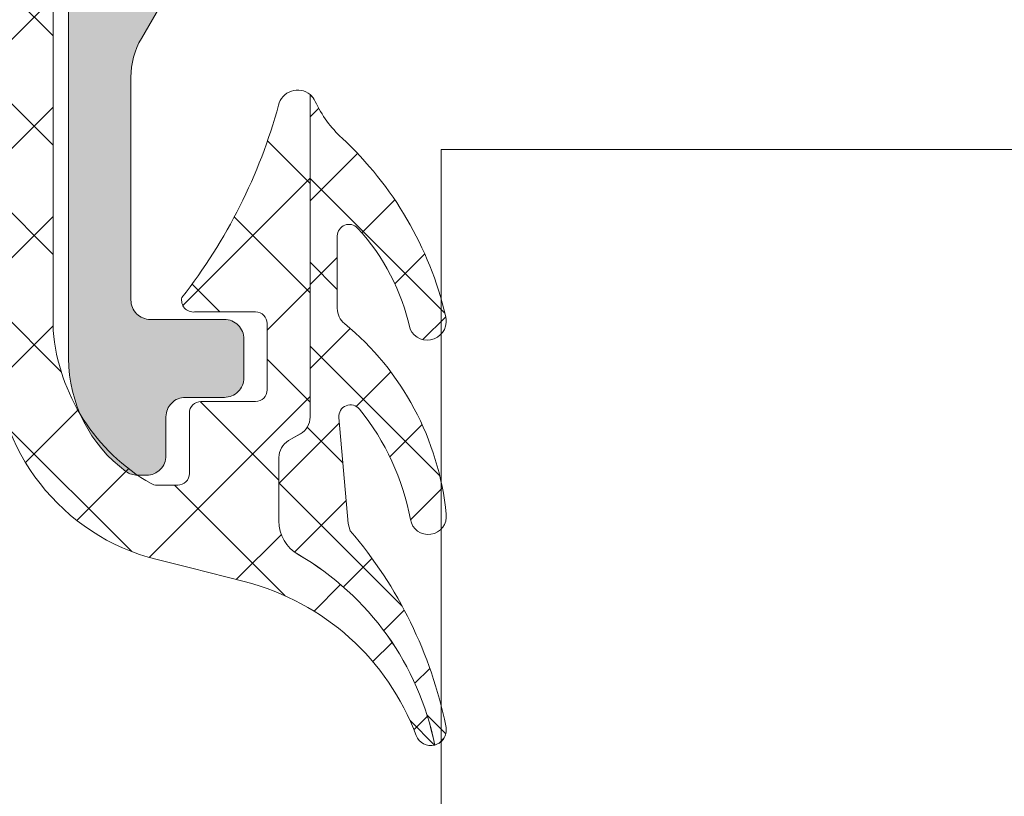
# Model space of a CAD drawing. Header units: millimetres. Extents: x 213386 to 459888, y 74252 to 208052.
# Tile 193 of 256: x 373055 to 373080, y 186560 to 186580. Entities that reach past the tile are written whole.
import ezdxf

# ---------------------------------------------------------------- set-up
doc = ezdxf.new("R2010")
doc.units = ezdxf.units.MM
doc.layers.get('Defpoints').update_dxf_attribs({"color": 255, "lineweight": 0})
doc.layers.add('FASÁDA DETAILNÍ', color=255, linetype='Continuous', lineweight=0)
doc.layers.add('NOVA', color=255, linetype='Continuous', lineweight=0)
doc.styles.add('CS-ROMANS', font='romans.shx', dxfattribs={"width": 0.75, "oblique": 5})
doc.dimstyles.new('A_KÓTA_50', dxfattribs={"dimtxt": 110, "dimasz": 2, "dimexe": 100, "dimexo": 1500, "dimgap": 40, "dimtad": 1, "dimrnd": 1, "dimdsep": 46, "dimtxsty": 'CS-ROMANS', "dimblk": 'KOT_CARA20', "dimcen": 45, "dimse1": 1, "dimse2": 1, "dimclrd": 256, "dimclre": 256, "dimclrt": 256, "dimadec": 0, "dimazin": 0, "dimtfac": 1, "dimtix": 1, "dimtmove": 2, "dimatfit": 3, "dimldrblk": 'OBLIQUE', "dimfxl": 100, "dimtolj": 1, "dimarcsym": 0})

# ---------------------------------------------------------------- blocks, each defined once
blk = doc.blocks.new('A$C29162560')
at = {"layer": 'FASÁDA DETAILNÍ'}
h = blk.add_hatch(dxfattribs=at)
h.set_pattern_fill('ANSI37', color=256, scale=0.625, angle=-1.272221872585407e-14, style=0)
h.set_pattern_definition([(44.99999999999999, (-920.8180818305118, -15350.98943531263), (-1.403165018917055, 1.403165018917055), []), (135, (-920.8180818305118, -15350.98943531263), (-1.403165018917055, -1.403165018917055), [])])
edge = h.paths.add_edge_path()
edge.add_ellipse((-916.197519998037, -15359.87635082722), major_axis=(-5.039467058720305, 0), ratio=1, start_angle=4.96446126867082, end_angle=60.20821553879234)
edge.add_ellipse((-918.5523202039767, -15363.98943530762), major_axis=(-0.3000000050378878, 0), ratio=1, start_angle=60.20782701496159, end_angle=89.9993073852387)
edge.add_line((-918.5523238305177, -15364.28943531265), (-918.0180398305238, -15364.28943831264))
edge.add_ellipse((-918.0180385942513, -15363.98943854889), major_axis=(-0.2999997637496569, 0), ratio=1, start_angle=89.99976389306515, end_angle=180.0000451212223)
edge.add_line((-917.7180388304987, -15363.98943831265), (-917.7180388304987, -15362.43944131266))
edge.add_ellipse((-917.418028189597, -15362.43944895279), major_axis=(-0.3000106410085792, 0), ratio=1, start_angle=270.00432394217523, end_angle=359.9985408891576, ccw=False)
edge.add_line((-917.4180508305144, -15362.13943831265), (-916.0180688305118, -15362.13942731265))
edge.add_ellipse((-916.0180716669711, -15361.83943747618), major_axis=(-0.2999898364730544, 0), ratio=1, start_angle=90.00054174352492, end_angle=179.9996492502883)
edge.add_line((-915.718081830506, -15361.83943931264), (-915.718081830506, -15360.13942731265))
edge.add_ellipse((-916.018091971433, -15360.13943445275), major_axis=(-0.3000101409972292, 0), ratio=1, start_angle=180.0013636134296, end_angle=269.9955805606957)
edge.add_line((-916.0180688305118, -15359.83942431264), (-917.5818998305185, -15359.83943531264))
edge.add_ellipse((-917.6147568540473, -15359.53827624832), major_axis=(-0.302946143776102, 0), ratio=1, start_angle=-13.483577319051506, end_angle=96.22645090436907, ccw=False)
edge.add_ellipse((-928.9307211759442, -15350.83335311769), major_axis=(-14.00076634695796, 0), ratio=1, start_angle=141.9243799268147, end_angle=164.698267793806)
edge.add_ellipse((-914.9384834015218, -15354.6400666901), major_axis=(-0.5004721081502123, 0), ratio=1, start_angle=230.193365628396, end_angle=347.0823914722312, ccw=False)
edge.add_line((-914.6180818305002, -15354.25559931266), (-914.6180818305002, -15362.53887831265))
edge.add_ellipse((-915.1180815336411, -15362.53887778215), major_axis=(-0.4999997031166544, 0), ratio=1, start_angle=119.9999803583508, end_angle=179.9999392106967, ccw=False)
edge.add_line((-914.8680818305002, -15362.97189031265), (-915.1680818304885, -15363.14509631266))
edge.add_ellipse((-914.9180821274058, -15363.57810884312), major_axis=(-0.4999997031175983, 0), ratio=1, start_angle=299.9999803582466, end_angle=359.9999392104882)
edge.add_line((-915.4180818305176, -15363.57810831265), (-915.4180818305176, -15365.20745631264))
edge.add_ellipse((-914.4180824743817, -15365.20745708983), major_axis=(-0.9999993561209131, 0), ratio=1, start_angle=-4.452861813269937e-05, end_angle=59.94966113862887)
edge.add_ellipse((-918.5744092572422, -15372.39183779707), major_axis=(-7.300023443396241, 0), ratio=1, start_angle=191.285553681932, end_angle=239.94964541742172, ccw=False)
edge.add_ellipse((-911.5180722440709, -15370.57660569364), major_axis=(-0.3999905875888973, 0), ratio=1, start_angle=20.501829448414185, end_angle=104.8529752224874, ccw=False)
edge.add_ellipse((-917.8671703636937, -15372.95067264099), major_axis=(-6.37844882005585, 0), ratio=1, start_angle=200.501874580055, end_angle=255.5474022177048)
edge.add_line((-916.2752438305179, -15366.77407331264), (-917.6859508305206, -15366.41048631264))
edge.add_line((-917.6859508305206, -15366.41048631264), (-918.5486518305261, -15366.20037331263))
edge.add_ellipse((-917.2180868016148, -15360.8637505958), major_axis=(-5.499995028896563, 0), ratio=1, start_angle=-3.420219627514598e-05, end_angle=76.00004503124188, ccw=False)
edge.add_line((-922.718081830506, -15360.86374731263), (-922.718081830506, -15348.44571931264))
edge.add_line((-922.718081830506, -15348.44571931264), (-922.4304628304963, -15347.08266231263))
edge.add_ellipse((-922.919689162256, -15346.9794296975), major_axis=(-0.4999993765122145, 0), ratio=1, start_angle=168.0846992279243, end_angle=229.7162484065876)
edge.add_line((-922.5964028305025, -15346.59800431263), (-924.4530108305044, -15345.02439331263))
edge.add_ellipse((-923.9680813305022, -15344.45225431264), major_axis=(-0.749999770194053, 0), ratio=1, start_angle=-130.2837061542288, end_angle=49.716293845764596, ccw=False)
edge.add_line((-923.4831518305, -15343.88011531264), (-921.1715078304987, -15345.83940131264))
edge.add_ellipse((-921.818079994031, -15346.60225292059), major_axis=(-0.999999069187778, 0), ratio=1, start_angle=168.0847521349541, end_angle=229.7163013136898, ccw=False)
edge.add_line((-920.8396268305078, -15346.80871731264), (-921.218081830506, -15348.60225431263))
edge.add_line((-921.218081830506, -15348.60225431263), (-921.218081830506, -15360.31245531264))
h = blk.add_hatch(color=256, dxfattribs=at)
edge = h.paths.add_edge_path()
edge.add_line((-918.4180818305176, -15346.48943531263), (-918.1180818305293, -15346.86264031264))
edge.add_line((-918.1180818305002, -15346.86264031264), (-918.1180818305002, -15350.83584531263))
edge.add_ellipse((-920.1180890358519, -15350.83584371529), major_axis=(-2.000007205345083, 0), ratio=1, start_angle=150.0000663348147, end_angle=179.9999542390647, ccw=False)
edge.add_line((-918.3860308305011, -15351.83584531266), (-918.950132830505, -15352.81289731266))
edge.add_ellipse((-917.2180746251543, -15353.81289891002), major_axis=(-2.000007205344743, 0), ratio=1, start_angle=330.0000663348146, end_angle=359.9999542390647)
edge.add_line((-919.218081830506, -15353.81289731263), (-919.218081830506, -15359.53273131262))
edge.add_ellipse((-918.7180822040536, -15359.53273168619), major_axis=(-0.4999996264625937, 0), ratio=1, start_angle=-4.280419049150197e-05, end_angle=90.00004280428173)
edge.add_line((-918.718081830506, -15360.03273131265), (-916.8180818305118, -15360.03273131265))
edge.add_ellipse((-916.8178238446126, -15360.53247332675), major_axis=(-0.4997420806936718, 0), ratio=1, start_angle=179.9704217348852, end_angle=270.0295782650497, ccw=False)
edge.add_line((-916.3180818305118, -15360.53273131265), (-916.3180818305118, -15361.53273131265))
edge.add_ellipse((-916.8178238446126, -15361.53298929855), major_axis=(-0.4997420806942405, 0), ratio=1, start_angle=89.97042173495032, end_angle=180.0295782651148, ccw=False)
edge.add_line((-916.8180818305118, -15362.03273131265), (-917.8180818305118, -15362.03273131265))
edge.add_ellipse((-917.8183423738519, -15362.53247076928), major_axis=(-0.4997395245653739, 0), ratio=1, start_angle=-90.02987163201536, end_angle=0.02987163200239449)
edge.add_line((-918.3180818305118, -15362.53273131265), (-918.3180818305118, -15363.53273131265))
edge.add_ellipse((-918.8178299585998, -15363.53298518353), major_axis=(-0.4997481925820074, 0), ratio=1, start_angle=89.97112306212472, end_angle=180.029106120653, ccw=False)
edge.add_line((-918.8180818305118, -15364.03273331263), (-919.0511128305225, -15364.03273331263))
edge.add_ellipse((-919.0511133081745, -15363.53273410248), major_axis=(-0.4999992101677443, 0), ratio=1, start_angle=53.750687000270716, end_angle=90.00005473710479, ccw=False)
edge.add_ellipse((-917.2180754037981, -15361.03273074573), major_axis=(-3.600006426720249, 0), ratio=1, start_angle=4.0853635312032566e-05, end_angle=53.75061391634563, ccw=False)
edge.add_line((-920.8180818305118, -15361.03273331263), (-920.8180818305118, -15351.08943531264))
edge.add_ellipse((-920.6180819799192, -15351.08943516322), major_axis=(-0.1999998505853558, 0), ratio=1, start_angle=-90.00004280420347, end_angle=4.280439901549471e-05, ccw=False)
edge.add_line((-920.6180818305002, -15350.88943531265), (-919.9008608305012, -15350.88943531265))
edge.add_line((-919.9008608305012, -15350.88943531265), (-919.7599618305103, -15351.03039631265))
edge.add_ellipse((-919.618081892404, -15350.88943494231), major_axis=(-0.200000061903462, 0), ratio=1, start_angle=44.81392438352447, end_angle=179.9998939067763)
edge.add_line((-919.4180818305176, -15350.88943531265), (-919.4180818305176, -15348.98986631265))
edge.add_line((-919.4180818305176, -15348.98986631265), (-919.1037638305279, -15344.91121831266))
edge.add_ellipse((-918.6099191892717, -15344.9894358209), major_axis=(-0.5000005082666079, 0), ratio=1, start_angle=270.0000734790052, end_angle=350.9999772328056, ccw=False)
edge.add_line((-918.6099198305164, -15344.48943531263), (-918.4180818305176, -15344.48943531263))
edge.add_ellipse((-918.41808145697, -15344.98943493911), major_axis=(-0.4999996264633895, 0), ratio=1, start_angle=179.9999571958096, end_angle=270.0000428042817, ccw=False)
edge.add_line((-917.9180818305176, -15344.98943531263), (-917.9180818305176, -15345.08943531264))
edge.add_ellipse((-918.1180816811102, -15345.08943546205), major_axis=(-0.1999998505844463, 0), ratio=1, start_angle=89.99995719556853, end_angle=180.000042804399, ccw=False)
edge.add_line((-918.1180818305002, -15345.28943531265), (-918.4180818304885, -15345.28943531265))
edge.add_line((-918.4180818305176, -15345.28943531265), (-918.4180818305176, -15346.48943531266))
h = blk.add_hatch(dxfattribs=at)
h.set_pattern_fill('ANSI37', color=256, scale=0.48, angle=-1.272221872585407e-14, style=0)
h.set_pattern_definition([(44.99999999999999, (-920.8180818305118, -15350.98943531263), (-1.077630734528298, 1.077630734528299), []), (135, (-920.8180818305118, -15350.98943531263), (-1.077630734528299, -1.077630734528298), [])])
edge = h.paths.add_edge_path()
edge.add_arc((-913.417082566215, -15359.75054873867), 0.4999992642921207, 180.0000657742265, 230.5926628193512, ccw=False)
edge.add_line((-913.9170818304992, -15359.75054931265), (-913.9170818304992, -15357.88845231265))
edge.add_arc((-913.6170816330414, -15357.88845266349), 0.3000001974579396, 42.642156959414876, 179.9999329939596, ccw=False)
edge.add_arc((-917.4908765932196, -15361.45586737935), 5.566188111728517, 12.191032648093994, 42.64226110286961, ccw=False)
edge.add_arc((-911.60680031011, -15360.0725734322), 0.4897187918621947, 205.1172428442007, 377.0139722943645)
edge.add_arc((-919.9465581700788, -15362.0184647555), 9.052420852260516, 13.34343871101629, 47.20667886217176)
edge.add_arc((-911.7586779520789, -15353.17428803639), 2.999999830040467, 204.754903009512, 227.2067131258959, ccw=False)
edge.add_arc((-914.9374840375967, -15354.64007018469), 0.5004751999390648, 24.75517575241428, 50.19356581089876)
edge.add_line((-914.6170818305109, -15354.25559931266), (-914.6170818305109, -15362.53887831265))
edge.add_arc((-915.1170815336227, -15362.53887778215), 0.4999997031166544, 299.9999803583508, 359.99993921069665, ccw=False)
edge.add_line((-914.8670818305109, -15362.97189031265), (-915.1670818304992, -15363.14509631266))
edge.add_arc((-914.9170821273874, -15363.57810884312), 0.4999997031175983, 119.9999803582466, 179.9999392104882)
edge.add_line((-915.4170818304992, -15363.57810831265), (-915.4170818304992, -15365.20745631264))
edge.add_arc((-914.4170824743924, -15365.20745708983), 0.9999993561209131, 179.9999554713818, 239.9496611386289)
edge.add_arc((-918.5734092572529, -15372.39183779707), 7.300023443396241, 11.285553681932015, 59.94964541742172, ccw=False)
edge.add_arc((-911.517072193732, -15370.57660521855), 0.3999910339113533, 284.8529508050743, 375.0012766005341)
edge.add_arc((-922.0365762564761, -15372.70332569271), 11.13157184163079, 11.55765778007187, 40.58696127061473)
edge.add_line((-913.583044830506, -15365.46110931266), (-913.6407458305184, -15365.26889231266))
edge.add_line((-913.6407458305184, -15365.26889231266), (-913.8785838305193, -15362.55168531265))
edge.add_arc((-913.5797265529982, -15362.52552631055), 0.2999999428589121, 39.03095114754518, 185.002355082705, ccw=False)
edge.add_arc((-918.2599526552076, -15366.31969834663), 6.324969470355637, 10.479970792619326, 39.031033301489, ccw=False)
edge.add_arc((-911.5821168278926, -15365.09082101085), 0.4650353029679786, 189.7079737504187, 367.5281371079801)
edge.add_arc((-918.3384491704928, -15365.74031983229), 7.252239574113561, 5.621671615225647, 50.59248911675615)
at = {"layer": 'FASÁDA DETAILNÍ', "extrusion": (0, 0, -1)}
for points in [[(921.218081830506, -15348.60225431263), (921.218081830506, -15360.31245531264), (921.218081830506, -15360.31245531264, -0.245826), (918.7013768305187, -15364.24978531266, -0.130727), (918.5523238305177, -15364.28943531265), (918.0180398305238, -15364.28943831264), (918.0180398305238, -15364.28943831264, -0.414215), (917.7180388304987, -15363.98943831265), (917.7180388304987, -15362.43944131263), (917.7180388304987, -15362.43944131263, 0.414184), (917.4180508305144, -15362.13943831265), (916.0180688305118, -15362.13942731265), (916.0180688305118, -15362.13942731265, -0.414209), (915.718081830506, -15361.83943931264), (915.718081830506, -15360.13942731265), (915.718081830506, -15360.13942731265, -0.414184), (916.0180688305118, -15359.83942431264), (917.5818998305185, -15359.83943531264), (917.5818998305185, -15359.83943531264, 0.51896), (917.9093528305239, -15359.46763931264, -0.0996982), (915.4262898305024, -15354.52818631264, 0.559391), (914.6180818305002, -15354.25559931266), (914.6180818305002, -15362.53887831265), (914.6180818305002, -15362.53887831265, 0.267949), (914.8680818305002, -15362.97189031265), (915.1680818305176, -15363.14509631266), (915.1680818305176, -15363.14509631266, -0.267949), (915.4180818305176, -15363.57810831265), (915.4180818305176, -15365.20745631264), (915.4180818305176, -15365.20745631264, -0.267714), (914.9188428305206, -15366.07304231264, 0.215587), (911.415538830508, -15370.96323131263, 0.385623), (911.8927278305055, -15370.71669731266, -0.244909), (916.2752438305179, -15366.77407331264), (917.6859508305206, -15366.41048631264), (918.5486518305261, -15366.20037331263), (918.5486518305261, -15366.20037331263, 0.344328), (922.718081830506, -15360.86374731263)], [(918.3860308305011, -15351.83584531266), (918.950132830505, -15352.81289731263), (918.950132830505, -15352.81289731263, -0.131652), (919.218081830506, -15353.81289731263), (919.218081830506, -15359.53273131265), (919.218081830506, -15359.53273131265, -0.414214), (918.718081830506, -15360.03273131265), (916.8180818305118, -15360.03273131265), (916.8180818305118, -15360.03273131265, 0.414516), (916.3180818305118, -15360.53273131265), (916.3180818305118, -15361.53273131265), (916.3180818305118, -15361.53273131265, 0.414516), (916.8180818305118, -15362.03273131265), (917.8180818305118, -15362.03273131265), (917.8180818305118, -15362.03273131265, -0.414519), (918.3180818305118, -15362.53273131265), (918.3180818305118, -15363.53273131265), (918.3180818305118, -15363.53273131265, 0.41451), (918.8180818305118, -15364.03273331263), (919.0511128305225, -15364.03273331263), (919.0511128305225, -15364.03273331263, 0.1595), (919.3467628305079, -15363.93595931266, 0.238928), (920.8180818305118, -15361.03273331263), (920.8180818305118, -15351.08943531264)]]:
    blk.add_lwpolyline(points, format="xyb", dxfattribs=at)
at = {"layer": 'FASÁDA DETAILNÍ'}
blk.add_lwpolyline([(-913.734496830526, -15360.13687431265, -0.224409), (-913.9170818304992, -15359.75054931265), (-913.9170818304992, -15357.88845231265), (-913.9170818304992, -15357.88845231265, -0.683163), (-913.3964018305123, -15357.68522731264, -0.133656), (-912.0502118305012, -15360.28044531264, 0.931673), (-911.138514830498, -15359.92927931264, 0.148841), (-913.7967438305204, -15355.37571631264, -0.0982791), (-914.4829998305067, -15354.43050031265, 0.111454), (-914.6170818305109, -15354.25559931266), (-914.6170818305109, -15362.53887831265), (-914.6170818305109, -15362.53887831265, -0.267949), (-914.8670818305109, -15362.97189031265), (-915.1670818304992, -15363.14509631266), (-915.1670818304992, -15363.14509631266, 0.267949), (-915.4170818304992, -15363.57810831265), (-915.4170818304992, -15365.20745631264), (-915.4170818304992, -15365.20745631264, 0.267714), (-914.9178428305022, -15366.07304231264, -0.215587), (-911.4145388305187, -15370.96323131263, 0.414972), (-911.1307128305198, -15370.47307131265, 0.127346), (-913.583044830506, -15365.46110931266), (-913.6407458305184, -15365.26889231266), (-913.8785838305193, -15362.55168531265), (-913.8785838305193, -15362.55168531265, -0.739768), (-913.3466848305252, -15362.33660431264, -0.125226), (-912.040492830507, -15365.16923831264, 0.981156), (-911.1210898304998, -15365.02989531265, 0.19878), (-913.734496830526, -15360.13687431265)], format="xyb", close=True, dxfattribs=at)
blk.add_lwpolyline([(-911.2539936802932, -15743.35471187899), (-911.2539936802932, -15355.66393502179), (-867.2539936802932, -15355.66393502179), (-867.2539936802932, -15743.35471187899), (-867.2539936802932, -15824.32559070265), (-911.2539936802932, -15824.32559070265)], close=True, dxfattribs=at)
blk = doc.blocks.new('KOT_CARA20')
for p, q in [((0, 20), (0, -20)), ((0, 1.77635683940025e-15), (14.14213562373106, 14.14213562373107)), ((0, 1.77635683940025e-15), (-14.14213562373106, -14.14213562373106))]:
    blk.add_line(p, q)
blk = doc.blocks.new('*D3950')
at = {"lineweight": -2, "transparency": 16777216}
blk.add_line((373745.5484535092, 181384.1544280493), (373745.5484535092, 202680.1544280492), dxfattribs=at)
at = {"layer": 'Defpoints', "color": 0, "transparency": 16777216}
for p in [(373428.8610481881, 202682.1544280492), (373745.5484535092, 202682.1544280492), (373010.8245114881, 181382.1544280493)]:
    blk.add_point(p, dxfattribs=at)
at = {"lineweight": -2, "transparency": 16777216, "xscale": 2, "yscale": 2, "zscale": 2}
for p, rotation in [((373745.5484535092, 202682.1544280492), 90), ((373745.5484535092, 181382.1544280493), 270)]:
    blk.add_blockref('KOT_CARA20', p, dxfattribs=dict(at, rotation=rotation))
at = {"transparency": 16777216, "insert": (373643.048453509, 192725.8304927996), "char_height": 110, "attachment_point": 5, "rotation": 90, "style": 'CS-ROMANS'}
blk.add_mtext('\\A1;21300', dxfattribs=at)
blk = doc.blocks.new('_OBLIQUE')
at = {"color": 0, "linetype": 'ByBlock', "ltscale": 15}
blk.add_line((-0.5, -0.5), (0.5, 0.5), dxfattribs=at)

msp = doc.modelspace()

# ---------------------------------------------------------------- block references
at = {"layer": 'NOVA'}
msp.add_blockref('A$C29162560', (373976.6382373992, 201932.1544280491), dxfattribs=at)

# ---------------------------------------------------------------- dimensions: what is measured, and where the dimension line sits
dim = msp.add_linear_dim(base=(373745.5484535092, 202682.1544280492), p1=(373010.824511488, 181382.1544280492), p2=(373428.8610481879, 202682.1544280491), angle=90, dimstyle='A_KÓTA_50')
dim.commit()
dim.dimension.update_dxf_attribs({"geometry": '*D3950', "text_midpoint": (373643.048453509, 192725.8304927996), "dimtype": 160})

doc.saveas('drawing.dxf')
